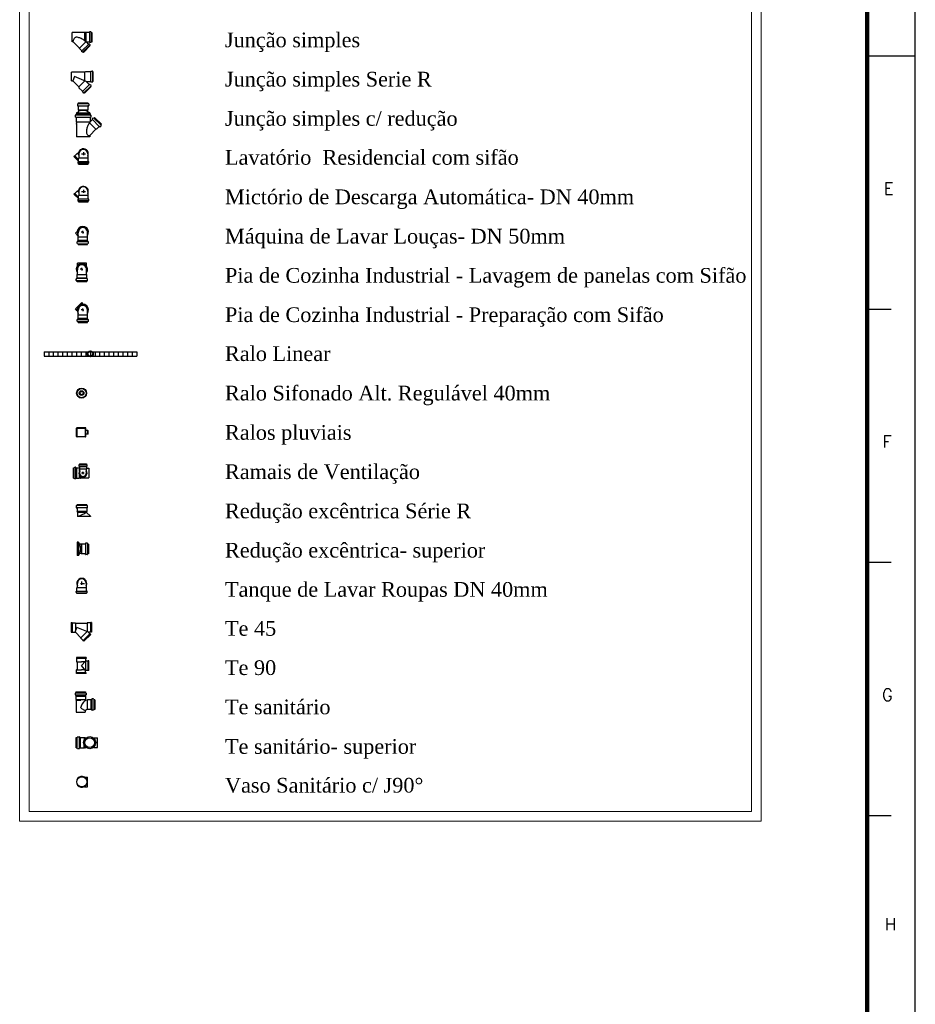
# Model space of a CAD drawing. Header units: millimetres. Extents: x 335 to 729716, y -1 to 84.
# Tile 3 of 4: x 436 to 454, y 43 to 63. Entities that reach past the tile are written whole.
import ezdxf

# ---------------------------------------------------------------- set-up
doc = ezdxf.new("R2010")
doc.units = ezdxf.units.MM
doc.header["$MEASUREMENT"] = 0
for name, color, linetype, lineweight in [('DI-Níveis', 7, 'Continuous', 20), ('DI-Textos', 7, 'Continuous', 20), ('Simbolos', 1, 'Continuous', 30), ('Simbolos_int', 1, 'Continuous', 30)]:
    doc.layers.add(name, color=color, linetype=linetype, lineweight=lineweight)
doc.layers.add('Margem', color=4, linetype='Continuous')
doc.styles.add('ROMANS', font='ROMANS')
doc.styles.add('TimesNewRoman', font='times.ttf')

msp = doc.modelspace()

# ---------------------------------------------------------------- linework, layer by layer
at = {"color": 1}
for p, q in [((436.04, 56.42), (436.04, 56.33)), ((436.04, 56.42), (437.964, 56.42)), ((436.137, 56.42), (436.137, 56.33)), ((436.233, 56.42), (436.233, 56.33)), ((436.328, 56.42), (436.328, 56.33)), ((436.425, 56.42), (436.425, 56.33)), ((436.522, 56.42), (436.522, 56.33)), ((436.617, 56.42), (436.617, 56.33)), ((436.714, 56.42), (436.714, 56.33)), ((436.81, 56.42), (436.81, 56.33)), ((436.906, 56.42), (436.906, 56.33)), ((437.002, 56.42), (437.002, 56.33)), ((437.099, 56.42), (437.099, 56.33)), ((437.194, 56.42), (437.194, 56.33)), ((437.291, 56.42), (437.291, 56.33)), ((437.387, 56.42), (437.387, 56.33)), ((437.483, 56.42), (437.483, 56.33)), ((437.579, 56.42), (437.579, 56.33)), ((437.676, 56.42), (437.676, 56.33)), ((437.771, 56.42), (437.771, 56.33)), ((437.868, 56.42), (437.868, 56.33)), ((437.964, 56.42), (437.964, 56.33)), ((436.04, 56.33), (437.964, 56.33))]:
    msp.add_line(p, q, dxfattribs=at)
at = {"layer": 'DI-Níveis', "linetype": 'Continuous'}
for p, q in [((435.534, 80.911), (435.534, 46.677)), ((450.934, 80.911), (450.934, 46.677)), ((435.734, 80.711), (435.734, 46.877)), ((450.734, 80.711), (450.734, 46.877)), ((435.734, 46.877), (450.734, 46.877)), ((435.534, 46.677), (450.934, 46.677))]:
    msp.add_line(p, q, dxfattribs=at)
at = {"layer": 'Margem', "color": 1}
for p, q in [((454.134, -0.513), (454.134, 83.587)), ((453.134, 62.562), (454.134, 62.562)), ((453.134, 57.306), (453.634, 57.306)), ((453.134, 52.049), (453.634, 52.049)), ((453.134, 46.793), (453.634, 46.793))]:
    msp.add_line(p, q, dxfattribs=at)
at = {"layer": 'Margem', "lineweight": 100}
msp.add_line((453.134, 82.587), (453.134, 0.487), dxfattribs=at)
at = {"layer": 'Simbolos'}
for p, q in [((436.889, 63.043), (436.621, 63.043)), ((436.896, 63.046), (436.889, 63.046)), ((436.889, 63.043), (436.889, 63.046)), ((436.896, 63.043), (436.896, 63.046)), ((436.913, 63.043), (436.896, 63.043)), ((436.917, 63.048), (436.913, 63.043)), ((436.983, 63.048), (436.917, 63.048)), ((436.987, 63.05), (436.987, 63.058)), ((437.011, 63.06), (436.989, 63.06)), ((437.015, 63.05), (437.013, 63.058)), ((437.03, 63.048), (437.019, 63.048)), ((437.03, 63.048), (437.03, 62.848)), ((436.642, 62.854), (436.621, 62.854)), ((436.778, 62.718), (436.642, 62.854)), ((436.998, 62.773), (436.857, 62.631)), ((436.889, 62.869), (436.889, 62.877)), ((436.896, 62.863), (436.889, 62.869)), ((436.896, 62.863), (436.896, 62.871)), ((436.966, 62.805), (436.927, 62.845)), ((436.983, 62.848), (436.928, 62.848)), ((436.97, 62.805), (436.974, 62.809)), ((436.993, 62.794), (436.978, 62.809)), ((436.987, 62.846), (436.987, 62.839)), ((437.011, 62.837), (436.989, 62.837)), ((436.991, 62.784), (436.995, 62.79)), ((436.998, 62.773), (436.991, 62.78)), ((437.015, 62.846), (437.013, 62.839)), ((437.03, 62.848), (437.019, 62.848)), ((436.778, 62.711), (436.778, 62.718)), ((436.825, 62.663), (436.778, 62.711)), ((436.825, 62.66), (436.821, 62.656)), ((436.836, 62.637), (436.821, 62.652)), ((436.845, 62.639), (436.84, 62.635)), ((436.857, 62.631), (436.849, 62.639)), ((436.887, 62.222), (436.613, 62.222)), ((436.883, 62.222), (436.887, 62.222)), ((436.9, 62.232), (436.887, 62.222)), ((437.003, 62.232), (436.9, 62.232)), ((437.013, 62.242), (437.047, 62.242)), ((437.05, 62.235), (437.05, 62.239)), ((437.063, 62.232), (437.057, 62.232)), ((437.063, 62.032), (437.063, 62.232)), ((436.613, 62.042), (436.637, 62.042)), ((436.673, 62.132), (436.637, 62.042)), ((436.637, 62.042), (436.763, 61.919)), ((436.917, 62.032), (436.673, 62.132)), ((436.98, 61.969), (436.917, 62.032)), ((436.917, 62.032), (437.003, 62.032)), ((436.993, 61.969), (437.017, 61.949)), ((437.013, 62.022), (437.047, 62.022)), ((437.013, 61.939), (437.017, 61.942)), ((437.02, 61.925), (437.013, 61.932)), ((437.05, 62.029), (437.05, 62.025)), ((437.063, 62.032), (437.057, 62.032)), ((436.763, 61.919), (436.763, 61.899)), ((436.763, 61.899), (436.837, 61.825)), ((436.837, 61.812), (436.857, 61.789)), ((436.867, 61.792), (436.863, 61.789)), ((436.88, 61.785), (436.873, 61.792)), ((436.88, 61.785), (437.02, 61.925)), ((436.734, 61.562), (436.734, 61.529)), ((436.737, 61.565), (436.748, 61.567)), ((436.737, 61.526), (436.745, 61.526)), ((436.751, 61.587), (436.751, 61.573)), ((436.751, 61.587), (436.951, 61.587)), ((436.951, 61.587), (436.951, 61.573)), ((436.965, 61.565), (436.954, 61.567)), ((436.965, 61.526), (436.956, 61.526)), ((436.967, 61.562), (436.967, 61.529)), ((436.687, 61.326), (436.687, 61.293)), ((436.701, 61.332), (436.69, 61.329)), ((436.704, 61.354), (436.704, 61.337)), ((436.704, 61.354), (436.998, 61.354)), ((436.712, 61.379), (436.765, 61.409)), ((436.712, 61.379), (436.712, 61.354)), ((436.751, 61.52), (436.751, 61.44)), ((436.751, 61.44), (436.756, 61.434)), ((436.756, 61.434), (436.756, 61.406)), ((436.99, 61.379), (436.937, 61.409)), ((436.951, 61.44), (436.945, 61.434)), ((436.945, 61.434), (436.945, 61.406)), ((436.951, 61.52), (436.951, 61.44)), ((436.99, 61.379), (436.99, 61.354)), ((436.998, 61.354), (436.998, 61.337)), ((437.001, 61.332), (437.012, 61.329)), ((437.015, 61.326), (437.015, 61.293)), ((436.701, 61.29), (436.69, 61.29)), ((436.704, 61.284), (436.704, 61.254)), ((436.704, 61.254), (436.704, 61.187)), ((436.704, 61.187), (436.712, 61.182)), ((436.712, 61.157), (436.707, 61.157)), ((436.707, 61.157), (436.707, 61.146)), ((436.712, 61.146), (436.707, 61.146)), ((436.712, 61.182), (436.712, 61.157)), ((436.712, 61.146), (436.712, 60.879)), ((436.979, 61.157), (436.973, 61.146)), ((436.998, 61.284), (436.998, 61.254)), ((436.998, 61.254), (436.998, 61.201)), ((437.001, 61.29), (437.012, 61.29)), ((437.042, 61.234), (437.004, 61.198)), ((437.059, 61.276), (437.037, 61.254)), ((437.037, 61.248), (437.042, 61.24)), ((437.065, 61.276), (437.073, 61.27)), ((437.09, 61.282), (437.078, 61.27)), ((437.09, 61.282), (437.231, 61.14)), ((437.231, 61.14), (437.22, 61.129)), ((437.226, 61.115), (437.22, 61.123)), ((437.117, 61.037), (436.99, 60.91)), ((436.99, 60.91), (436.99, 60.879)), ((437.128, 61.037), (437.117, 61.037)), ((437.184, 61.093), (437.128, 61.037)), ((437.198, 61.087), (437.19, 61.093)), ((437.226, 61.109), (437.203, 61.087)), ((436.681, 60.486), (436.729, 60.533)), ((436.729, 60.533), (436.735, 60.533)), ((436.763, 60.56), (436.735, 60.533)), ((436.766, 60.526), (436.766, 60.482)), ((436.952, 60.526), (436.952, 60.482)), ((436.661, 60.472), (436.674, 60.486)), ((436.661, 60.472), (436.759, 60.377)), ((436.674, 60.486), (436.681, 60.486)), ((436.746, 60.336), (436.746, 60.36)), ((436.749, 60.363), (436.756, 60.363)), ((436.749, 60.333), (436.756, 60.33)), ((436.759, 60.431), (436.766, 60.438)), ((436.759, 60.367), (436.759, 60.431)), ((436.759, 60.313), (436.759, 60.326)), ((436.759, 60.313), (436.959, 60.313)), ((436.766, 60.482), (436.766, 60.438)), ((436.952, 60.482), (436.952, 60.438)), ((436.959, 60.431), (436.952, 60.438)), ((436.959, 60.367), (436.959, 60.431)), ((436.959, 60.313), (436.959, 60.326)), ((436.969, 60.363), (436.963, 60.363)), ((436.969, 60.333), (436.963, 60.33)), ((436.973, 60.336), (436.973, 60.36)), ((436.661, 59.693), (436.674, 59.706)), ((436.661, 59.693), (436.759, 59.598)), ((436.674, 59.706), (436.681, 59.706)), ((436.681, 59.706), (436.729, 59.754)), ((436.729, 59.754), (436.735, 59.754)), ((436.763, 59.781), (436.735, 59.754)), ((436.766, 59.747), (436.766, 59.703)), ((436.766, 59.703), (436.766, 59.659)), ((436.952, 59.747), (436.952, 59.703)), ((436.952, 59.703), (436.952, 59.659)), ((436.746, 59.557), (436.746, 59.581)), ((436.749, 59.584), (436.756, 59.584)), ((436.749, 59.554), (436.756, 59.55)), ((436.759, 59.652), (436.766, 59.659)), ((436.759, 59.588), (436.759, 59.652)), ((436.759, 59.534), (436.759, 59.547)), ((436.759, 59.534), (436.959, 59.534)), ((436.959, 59.652), (436.952, 59.659)), ((436.959, 59.588), (436.959, 59.652)), ((436.959, 59.534), (436.959, 59.547)), ((436.969, 59.584), (436.963, 59.584)), ((436.969, 59.554), (436.963, 59.55)), ((436.973, 59.557), (436.973, 59.581)), ((436.729, 58.918), (436.691, 58.88)), ((436.752, 58.796), (436.752, 58.891)), ((436.941, 58.796), (436.941, 58.891)), ((436.729, 58.668), (436.729, 58.702)), ((436.732, 58.705), (436.741, 58.705)), ((436.732, 58.666), (436.743, 58.663)), ((436.746, 58.791), (436.752, 58.796)), ((436.746, 58.727), (436.746, 58.791)), ((436.746, 58.71), (436.746, 58.727)), ((436.946, 58.791), (436.941, 58.796)), ((436.946, 58.727), (436.946, 58.791)), ((436.946, 58.71), (436.946, 58.727)), ((436.96, 58.666), (436.949, 58.663)), ((436.96, 58.705), (436.952, 58.705)), ((436.963, 58.668), (436.963, 58.702)), ((436.746, 58.643), (436.746, 58.657)), ((436.746, 58.643), (436.946, 58.643)), ((436.946, 58.643), (436.946, 58.657)), ((436.732, 58.203), (436.732, 58.259)), ((436.921, 58.203), (436.921, 58.259)), ((436.732, 58.025), (436.732, 58.12)), ((436.921, 58.025), (436.921, 58.12)), ((436.71, 57.897), (436.71, 57.931)), ((436.713, 57.934), (436.721, 57.934)), ((436.713, 57.895), (436.724, 57.892)), ((436.726, 58.02), (436.732, 58.025)), ((436.726, 57.956), (436.726, 58.02)), ((436.726, 57.939), (436.726, 57.956)), ((436.726, 57.872), (436.726, 57.886)), ((436.926, 57.872), (436.726, 57.872)), ((436.926, 58.02), (436.921, 58.025)), ((436.926, 57.956), (436.926, 58.02)), ((436.926, 57.939), (436.926, 57.956)), ((436.926, 57.872), (436.926, 57.886)), ((436.94, 57.895), (436.929, 57.892)), ((436.94, 57.934), (436.932, 57.934)), ((436.943, 57.897), (436.943, 57.931)), ((436.863, 57.402), (436.824, 57.441)), ((436.729, 57.269), (436.691, 57.308)), ((436.752, 57.18), (436.752, 57.274)), ((436.941, 57.18), (436.941, 57.274)), ((436.729, 57.052), (436.729, 57.086)), ((436.732, 57.088), (436.741, 57.088)), ((436.732, 57.049), (436.743, 57.047)), ((436.746, 57.174), (436.752, 57.18)), ((436.746, 57.111), (436.746, 57.174)), ((436.746, 57.094), (436.746, 57.111)), ((436.746, 57.027), (436.746, 57.041)), ((436.746, 57.027), (436.946, 57.027)), ((436.946, 57.174), (436.941, 57.18)), ((436.946, 57.111), (436.946, 57.174)), ((436.946, 57.094), (436.946, 57.111)), ((436.946, 57.027), (436.946, 57.041)), ((436.96, 57.049), (436.949, 57.047)), ((436.96, 57.088), (436.952, 57.088)), ((436.963, 57.052), (436.963, 57.086)), ((436.717, 54.659), (436.717, 54.832)), ((436.901, 54.842), (436.727, 54.842)), ((436.911, 54.659), (436.911, 54.832)), ((436.951, 54.782), (436.911, 54.782)), ((436.954, 54.712), (436.954, 54.779)), ((436.901, 54.649), (436.727, 54.649)), ((436.951, 54.709), (436.911, 54.709)), ((436.652, 53.797), (436.652, 54.009)), ((436.652, 54.009), (436.664, 54.009)), ((436.668, 54.011), (436.67, 54.019)), ((436.672, 54.021), (436.696, 54.021)), ((436.698, 54.011), (436.698, 54.019)), ((436.702, 54.009), (436.724, 54.009)), ((436.724, 54.009), (436.772, 54.009)), ((436.764, 54.071), (436.764, 54.047)), ((436.766, 54.073), (436.774, 54.075)), ((436.766, 54.045), (436.772, 54.045)), ((436.772, 54.009), (436.776, 54.005)), ((436.776, 54.089), (436.92, 54.089)), ((436.776, 54.089), (436.776, 54.079)), ((436.776, 54.041), (436.776, 54.029)), ((436.776, 54.029), (436.776, 53.983)), ((436.776, 53.983), (436.78, 53.979)), ((436.78, 53.979), (436.78, 53.931)), ((436.92, 53.983), (436.916, 53.979)), ((436.916, 53.979), (436.916, 53.931)), ((436.92, 54.089), (436.92, 54.079)), ((436.92, 54.041), (436.92, 54.029)), ((436.92, 54.029), (436.92, 53.983)), ((436.92, 54.003), (436.972, 54.003)), ((436.93, 54.073), (436.922, 54.075)), ((436.93, 54.045), (436.924, 54.045)), ((436.932, 54.071), (436.932, 54.047)), ((436.652, 53.797), (436.664, 53.797)), ((436.668, 53.795), (436.67, 53.787)), ((436.672, 53.785), (436.696, 53.785)), ((436.698, 53.795), (436.698, 53.787)), ((436.702, 53.797), (436.724, 53.797)), ((436.724, 53.797), (436.772, 53.797)), ((436.772, 53.797), (436.776, 53.803)), ((436.776, 53.803), (436.794, 53.803)), ((436.794, 53.801), (436.794, 53.797)), ((436.794, 53.797), (436.802, 53.797)), ((436.804, 53.801), (436.802, 53.797)), ((436.804, 53.803), (436.972, 53.803)), ((436.711, 53.183), (436.711, 53.222)), ((436.713, 53.225), (436.724, 53.228)), ((436.713, 53.178), (436.724, 53.178)), ((436.926, 53.243), (436.726, 53.243)), ((436.726, 53.23), (436.726, 53.243)), ((436.726, 53.175), (436.726, 53.101)), ((436.926, 53.23), (436.926, 53.243)), ((436.926, 53.175), (436.926, 53.101)), ((436.94, 53.225), (436.929, 53.228)), ((436.94, 53.178), (436.929, 53.178)), ((436.942, 53.183), (436.942, 53.222)), ((436.737, 53.091), (436.726, 53.101)), ((436.926, 53.101), (436.726, 53.101)), ((436.737, 53.091), (436.737, 53.001)), ((436.921, 53.096), (436.926, 53.101)), ((437.003, 53.004), (436.921, 53.085)), ((437.003, 53.004), (437.003, 53.001)), ((436.755, 52.465), (436.73, 52.465)), ((436.755, 52.465), (436.785, 52.412)), ((436.81, 52.421), (436.782, 52.421)), ((436.818, 52.426), (436.81, 52.421)), ((436.899, 52.426), (436.818, 52.426)), ((436.902, 52.44), (436.902, 52.432)), ((436.938, 52.443), (436.907, 52.443)), ((436.943, 52.44), (436.946, 52.429)), ((436.966, 52.426), (436.949, 52.426)), ((436.966, 52.426), (436.966, 52.226)), ((436.755, 52.187), (436.73, 52.187)), ((436.755, 52.187), (436.785, 52.24)), ((436.81, 52.232), (436.782, 52.232)), ((436.818, 52.226), (436.81, 52.232)), ((436.899, 52.226), (436.818, 52.226)), ((436.902, 52.212), (436.902, 52.221)), ((436.938, 52.21), (436.907, 52.21)), ((436.943, 52.212), (436.946, 52.224)), ((436.966, 52.226), (436.949, 52.226)), ((436.724, 51.517), (436.73, 51.523)), ((436.724, 51.452), (436.724, 51.517)), ((436.73, 51.611), (436.73, 51.567)), ((436.73, 51.567), (436.73, 51.523)), ((436.917, 51.611), (436.917, 51.567)), ((436.917, 51.567), (436.917, 51.523)), ((436.924, 51.517), (436.917, 51.523)), ((436.924, 51.452), (436.924, 51.517)), ((436.71, 51.422), (436.71, 51.442)), ((436.713, 51.449), (436.72, 51.449)), ((436.713, 51.418), (436.72, 51.415)), ((436.724, 51.398), (436.724, 51.411)), ((436.924, 51.398), (436.724, 51.398)), ((436.924, 51.398), (436.924, 51.411)), ((436.934, 51.449), (436.927, 51.449)), ((436.934, 51.418), (436.927, 51.415)), ((436.937, 51.422), (436.937, 51.442)), ((436.603, 50.795), (436.603, 50.595)), ((436.603, 50.795), (436.619, 50.795)), ((436.619, 50.795), (436.626, 50.791)), ((436.626, 50.791), (436.693, 50.791)), ((436.689, 50.598), (436.723, 50.695)), ((436.693, 50.791), (436.696, 50.785)), ((436.696, 50.785), (436.933, 50.785)), ((436.963, 50.595), (436.723, 50.695)), ((436.939, 50.791), (436.933, 50.785)), ((437.006, 50.791), (436.939, 50.791)), ((437.009, 50.795), (437.006, 50.791)), ((437.026, 50.795), (437.009, 50.795)), ((437.026, 50.795), (437.026, 50.595)), ((436.603, 50.595), (436.619, 50.595)), ((436.619, 50.595), (436.626, 50.598)), ((436.626, 50.598), (436.686, 50.598)), ((436.806, 50.481), (436.693, 50.595)), ((436.866, 50.408), (437.009, 50.551)), ((436.989, 50.565), (436.963, 50.591)), ((437.006, 50.598), (436.966, 50.598)), ((436.996, 50.565), (436.989, 50.565)), ((437.009, 50.551), (436.996, 50.565)), ((437.009, 50.595), (437.006, 50.598)), ((437.026, 50.595), (437.009, 50.595)), ((436.806, 50.475), (436.806, 50.481)), ((436.853, 50.428), (436.806, 50.475)), ((436.853, 50.421), (436.853, 50.428)), ((436.866, 50.408), (436.853, 50.421)), ((436.916, 50.071), (436.716, 50.071)), ((436.716, 50.071), (436.716, 50.049)), ((436.716, 50.049), (436.716, 49.983)), ((436.716, 49.983), (436.727, 49.977)), ((436.727, 49.977), (436.727, 49.827)), ((436.904, 49.994), (436.816, 49.905)), ((436.904, 49.805), (436.816, 49.905)), ((436.904, 50.049), (436.904, 50.005)), ((436.916, 50.049), (436.904, 50.049)), ((436.916, 50.071), (436.916, 50.049)), ((436.96, 49.994), (436.916, 49.994)), ((436.971, 50.005), (436.96, 50.005)), ((436.96, 50.005), (436.96, 49.994)), ((436.971, 49.805), (436.971, 50.005)), ((436.716, 49.816), (436.727, 49.827)), ((436.716, 49.755), (436.716, 49.816)), ((436.716, 49.738), (436.716, 49.755)), ((436.916, 49.738), (436.716, 49.738)), ((436.904, 49.755), (436.904, 49.794)), ((436.916, 49.755), (436.904, 49.755)), ((436.96, 49.805), (436.916, 49.805)), ((436.916, 49.738), (436.916, 49.755)), ((436.971, 49.805), (436.96, 49.805)), ((436.684, 49.331), (436.684, 49.3)), ((436.687, 49.336), (436.698, 49.339)), ((436.687, 49.295), (436.695, 49.295)), ((436.701, 49.359), (436.901, 49.359)), ((436.701, 49.359), (436.701, 49.342)), ((436.701, 49.292), (436.701, 49.272)), ((436.701, 49.272), (436.701, 49.211)), ((436.901, 49.359), (436.901, 49.342)), ((436.901, 49.292), (436.901, 49.272)), ((436.901, 49.272), (436.901, 49.211)), ((436.914, 49.336), (436.903, 49.339)), ((436.914, 49.295), (436.906, 49.295)), ((436.917, 49.331), (436.917, 49.3)), ((436.701, 49.211), (436.706, 49.203)), ((436.701, 49.195), (436.701, 49.184)), ((436.706, 49.195), (436.701, 49.195)), ((436.706, 49.184), (436.701, 49.184)), ((436.706, 49.203), (436.706, 49.195)), ((436.706, 49.184), (436.706, 48.939)), ((436.901, 49.211), (436.895, 49.203)), ((436.895, 49.203), (436.895, 49.184)), ((436.948, 49.195), (436.942, 49.189)), ((437.009, 49.195), (436.948, 49.195)), ((437.012, 49.195), (437.009, 49.195)), ((437.028, 49.195), (437.012, 49.195)), ((437.031, 49.209), (437.031, 49.2)), ((437.067, 49.211), (437.037, 49.211)), ((437.073, 49.209), (437.076, 49.197)), ((437.095, 49.195), (437.078, 49.195)), ((437.095, 49.195), (437.095, 48.995)), ((436.801, 49.02), (436.895, 48.972)), ((436.895, 48.972), (436.895, 48.939)), ((436.948, 48.995), (436.945, 48.997)), ((437.009, 48.995), (436.948, 48.995)), ((437.012, 48.995), (437.009, 48.995)), ((437.028, 48.995), (437.012, 48.995)), ((437.031, 48.981), (437.031, 48.989)), ((437.067, 48.978), (437.037, 48.978)), ((437.073, 48.981), (437.076, 48.992)), ((437.095, 48.995), (437.078, 48.995)), ((436.709, 48.198), (436.709, 48.41)), ((436.709, 48.41), (436.726, 48.41)), ((436.732, 48.425), (436.729, 48.413)), ((436.738, 48.428), (436.77, 48.428)), ((436.776, 48.425), (436.776, 48.416)), ((436.779, 48.41), (436.8, 48.41)), ((436.8, 48.41), (436.864, 48.41)), ((436.864, 48.41), (436.873, 48.404)), ((436.873, 48.404), (436.912, 48.404)), ((436.882, 48.404), (436.882, 48.41)), ((436.882, 48.41), (436.894, 48.41)), ((436.894, 48.404), (436.894, 48.41)), ((437.064, 48.404), (437.153, 48.404)), ((436.709, 48.198), (436.726, 48.198)), ((436.732, 48.184), (436.729, 48.195)), ((436.738, 48.181), (436.77, 48.181)), ((436.776, 48.184), (436.776, 48.193)), ((436.779, 48.198), (436.8, 48.198)), ((436.8, 48.198), (436.864, 48.198)), ((436.864, 48.198), (436.873, 48.204)), ((436.873, 48.204), (436.912, 48.204)), ((436.882, 48.204), (436.882, 48.198)), ((436.882, 48.198), (436.894, 48.198)), ((436.894, 48.204), (436.894, 48.198)), ((437.064, 48.204), (437.153, 48.204)), ((436.878, 47.59), (436.943, 47.59)), ((436.878, 47.39), (436.943, 47.39))]:
    msp.add_line(p, q, dxfattribs=at)
at = {"layer": 'Simbolos', "color": 1}
msp.add_circle((437.002, 56.375), 0.0612, dxfattribs=at)
at = {"layer": 'Simbolos'}
for centre, radius in [((436.82, 55.56), 0.103), ((436.82, 55.56), 0.05), ((436.988, 48.304), 0.125)]:
    msp.add_circle(centre, radius, dxfattribs=at)
for centre, radius, start, end in [((436.983, 63.05), 0.00252, 270, 355), ((436.989, 63.058), 0.00252, 90, 175), ((437.011, 63.058), 0.00252, 15, 90), ((437.019, 63.05), 0.00252, 195, 270), ((436.783, 62.845), 0.142, 158.924, 174.852), ((436.783, 62.845), 0.142, 174.852, 176.341), ((436.749, 62.858), 0.104, 140.286, 158.924), ((436.727, 62.875), 0.0757, 115.866, 140.286), ((436.715, 62.901), 0.0474, 94.1353, 115.866), ((436.706, 62.78), 0.168, 74.86, 88.4013), ((436.657, 62.599), 0.356, 64.3358, 74.86), ((436.532, 62.339), 0.644, 56.5155, 64.3358), ((436.532, 62.339), 0.644, 56.458, 56.5155), ((436.532, 62.339), 0.644, 52.1821, 55.594), ((436.928, 62.846), 0.00252, 90, 225), ((436.968, 62.807), 0.00252, 225, 310), ((436.976, 62.807), 0.00252, 45, 130), ((436.983, 62.846), 0.00252, 5, 90), ((436.989, 62.839), 0.00252, 185, 270), ((436.993, 62.782), 0.00252, 150, 225), ((436.993, 62.792), 0.00252, 330, 45), ((437.011, 62.839), 0.00252, 270, 345), ((437.019, 62.846), 0.00252, 90, 165), ((436.823, 62.654), 0.00252, 140, 225), ((436.823, 62.662), 0.00252, 320, 45), ((436.838, 62.637), 0.00252, 225, 300), ((436.847, 62.637), 0.00252, 45, 120), ((437.003, 62.239), 0.00444, 270, 355), ((437.013, 62.239), 0.00444, 90, 175), ((437.047, 62.239), 0.00444, 15, 90), ((437.057, 62.239), 0.00444, 195, 270), ((436.983, 61.972), 0.00444, 225, 310), ((436.99, 61.965), 0.00444, 45, 130), ((437.003, 62.025), 0.00444, 5, 90), ((437.013, 62.025), 0.00444, 185, 270), ((437.017, 61.935), 0.00444, 150, 225), ((437.013, 61.945), 0.00444, 330, 45), ((437.047, 62.025), 0.00444, 270, 345), ((437.057, 62.025), 0.00444, 90, 165), ((436.84, 61.815), 0.00444, 140, 225), ((436.833, 61.822), 0.00444, 320, 45), ((436.86, 61.792), 0.00444, 225, 300), ((436.87, 61.789), 0.00444, 45, 120), ((436.737, 61.562), 0.0037, 105, 180), ((436.737, 61.529), 0.0037, 180, 265), ((436.745, 61.573), 0.0037, 285, 0), ((436.745, 61.52), 0.0037, 0, 85), ((436.956, 61.573), 0.0037, 180, 255), ((436.956, 61.52), 0.0037, 95, 180), ((436.965, 61.529), 0.0037, 275, 0), ((436.965, 61.562), 0.0037, 0, 75), ((436.69, 61.326), 0.0037, 105, 180), ((436.701, 61.337), 0.0037, 285, 0), ((436.851, 61.232), 0.198, 64.154, 115.846), ((437.001, 61.337), 0.0037, 180, 255), ((437.012, 61.326), 0.0037, 0, 75), ((436.69, 61.293), 0.0037, 180, 265), ((436.701, 61.284), 0.0037, 0, 85), ((437.395, 60.915), 0.487, 151.924, 160.305), ((437.395, 60.915), 0.487, 149.386, 150.334), ((437.395, 60.915), 0.487, 144.611, 149.386), ((437.001, 61.284), 0.0037, 95, 180), ((437.001, 61.201), 0.0037, 180, 315), ((437.012, 61.293), 0.0037, 275, 0), ((437.04, 61.251), 0.0037, 135, 220), ((437.04, 61.237), 0.0037, 315, 40), ((437.062, 61.273), 0.0037, 60, 135), ((437.076, 61.273), 0.0037, 240, 315), ((437.223, 61.126), 0.0037, 135, 210), ((437.223, 61.112), 0.0037, 315, 30), ((437.084, 60.993), 0.164, 174.359, 197.738), ((437.215, 60.979), 0.295, 160.305, 174.359), ((436.979, 60.96), 0.0532, 197.738, 239.386), ((436.979, 60.96), 0.0532, 239.386, 281.034), ((437.187, 61.09), 0.0037, 50, 135), ((437.201, 61.09), 0.0037, 230, 315), ((436.956, 61.068), 0.164, 281.034, 281.67), ((436.857, 60.526), 0.093, 0, 180), ((436.749, 60.36), 0.00452, 95, 180), ((436.749, 60.336), 0.00452, 180, 255), ((436.756, 60.367), 0.00452, 275, 0), ((436.756, 60.326), 0.00452, 0, 75), ((436.963, 60.367), 0.00452, 180, 265), ((436.963, 60.326), 0.00452, 105, 180), ((436.969, 60.36), 0.00452, 0, 85), ((436.969, 60.336), 0.00452, 285, 0), ((436.857, 59.747), 0.093, 0, 180), ((436.749, 59.581), 0.00452, 95, 180), ((436.749, 59.557), 0.00452, 180, 255), ((436.756, 59.588), 0.00452, 275, 0), ((436.756, 59.547), 0.00452, 0, 75), ((436.963, 59.588), 0.00452, 180, 265), ((436.963, 59.547), 0.00452, 105, 180), ((436.969, 59.581), 0.00452, 0, 85), ((436.969, 59.557), 0.00452, 285, 0), ((436.846, 58.902), 0.0946, 352.826, 187.174), ((436.732, 58.702), 0.0037, 95, 180), ((436.732, 58.668), 0.0037, 180, 255), ((436.741, 58.71), 0.0037, 275, 0), ((436.741, 58.657), 0.0037, 0, 75), ((436.952, 58.71), 0.0037, 180, 265), ((436.952, 58.657), 0.0037, 105, 180), ((436.96, 58.702), 0.0037, 0, 85), ((436.96, 58.668), 0.0037, 285, 0), ((436.826, 58.131), 0.0946, 352.826, 187.174), ((436.713, 57.931), 0.0037, 95, 180), ((436.713, 57.897), 0.0037, 180, 255), ((436.721, 57.939), 0.0037, 275, 0), ((436.721, 57.886), 0.0037, 0, 75), ((436.932, 57.939), 0.0037, 180, 265), ((436.932, 57.886), 0.0037, 105, 180), ((436.94, 57.931), 0.0037, 0, 85), ((436.94, 57.897), 0.0037, 285, 0), ((436.846, 57.286), 0.0946, 352.826, 187.174), ((436.732, 57.086), 0.0037, 95, 180), ((436.732, 57.052), 0.0037, 180, 255), ((436.741, 57.094), 0.0037, 275, 0), ((436.741, 57.041), 0.0037, 0, 75), ((436.952, 57.094), 0.0037, 180, 265), ((436.952, 57.041), 0.0037, 105, 180), ((436.96, 57.086), 0.0037, 0, 85), ((436.96, 57.052), 0.0037, 285, 0), ((436.727, 54.832), 0.00962, 90, 180), ((436.901, 54.832), 0.00962, 0, 90), ((436.951, 54.779), 0.00289, 0, 90), ((436.727, 54.659), 0.00962, 180, 270), ((436.901, 54.659), 0.00962, 270, 0), ((436.951, 54.712), 0.00289, 270, 0), ((436.664, 54.011), 0.00267, 270, 345), ((436.672, 54.019), 0.00267, 90, 165), ((436.696, 54.019), 0.00267, 5, 90), ((436.702, 54.011), 0.00267, 185, 270), ((436.766, 54.071), 0.00267, 105, 180), ((436.766, 54.047), 0.00267, 180, 265), ((436.772, 54.041), 0.00267, 0, 85), ((436.772, 54.079), 0.00267, 285, 0), ((436.924, 54.079), 0.00267, 180, 255), ((436.924, 54.041), 0.00267, 95, 180), ((436.93, 54.047), 0.00267, 275, 0), ((436.93, 54.071), 0.00267, 0, 75), ((436.664, 53.795), 0.00267, 15, 90), ((436.672, 53.787), 0.00267, 195, 270), ((436.696, 53.787), 0.00267, 270, 355), ((436.702, 53.795), 0.00267, 90, 175), ((436.848, 53.903), 0.0729, 157.953, 22.0474), ((436.713, 53.222), 0.00351, 95, 180), ((436.713, 53.183), 0.00351, 180, 265), ((436.724, 53.23), 0.00351, 275, 0), ((436.724, 53.175), 0.00351, 0, 85), ((436.929, 53.23), 0.00351, 180, 265), ((436.929, 53.175), 0.00351, 95, 180), ((436.94, 53.222), 0.00351, 0, 85), ((436.94, 53.183), 0.00351, 275, 0), ((436.661, 53.399), 0.4, 281.108, 310.113), ((436.926, 53.091), 0.00702, 135, 225), ((436.607, 52.326), 0.198, 334.154, 25.846), ((436.899, 52.432), 0.0037, 270, 355), ((436.907, 52.44), 0.0037, 90, 175), ((436.938, 52.44), 0.0037, 15, 90), ((436.949, 52.432), 0.0037, 195, 270), ((436.899, 52.221), 0.0037, 5, 90), ((436.907, 52.212), 0.0037, 185, 270), ((436.938, 52.212), 0.0037, 270, 345), ((436.949, 52.221), 0.0037, 90, 165), ((436.825, 51.611), 0.093, 0, 180), ((436.713, 51.442), 0.00452, 95, 180), ((436.713, 51.422), 0.00452, 180, 255), ((436.72, 51.452), 0.00452, 275, 0), ((436.72, 51.411), 0.00452, 0, 75), ((436.927, 51.452), 0.00452, 180, 265), ((436.927, 51.411), 0.00452, 105, 180), ((436.934, 51.442), 0.00452, 0, 85), ((436.934, 51.422), 0.00452, 285, 0), ((436.686, 50.588), 0.00889, 45, 90), ((436.966, 50.595), 0.00444, 90, 225), ((436.916, 50.005), 0.0087, 180, 270), ((436.916, 49.794), 0.0087, 90, 180), ((436.687, 49.331), 0.0037, 105, 180), ((436.687, 49.3), 0.0037, 180, 265), ((436.695, 49.292), 0.0037, 0, 85), ((436.695, 49.342), 0.0037, 285, 0), ((436.906, 49.342), 0.0037, 180, 255), ((436.906, 49.292), 0.0037, 95, 180), ((436.914, 49.331), 0.0037, 0, 75), ((436.914, 49.3), 0.0037, 275, 0), ((437.128, 48.936), 0.339, 133.631, 165.884), ((436.898, 49.184), 0.0037, 180, 286.278), ((437.012, 48.795), 0.401, 99.9198, 106.278), ((437.028, 49.2), 0.0037, 270, 355), ((437.037, 49.209), 0.0037, 90, 175), ((437.067, 49.209), 0.0037, 15, 90), ((437.078, 49.2), 0.0037, 195, 270), ((437.012, 48.795), 0.214, 108.479, 123.299), ((437.028, 48.989), 0.0037, 5, 90), ((437.037, 48.981), 0.0037, 185, 270), ((437.067, 48.981), 0.0037, 270, 345), ((437.078, 48.989), 0.0037, 90, 165), ((436.726, 48.416), 0.00392, 270, 345), ((436.738, 48.425), 0.00392, 90, 165), ((436.77, 48.425), 0.00392, 5, 90), ((436.779, 48.416), 0.00392, 185, 270), ((436.726, 48.193), 0.00392, 15, 90), ((436.738, 48.184), 0.00392, 195, 270), ((436.77, 48.184), 0.00392, 270, 355), ((436.779, 48.193), 0.00392, 90, 175), ((436.825, 47.49), 0.113, 61.785, 298.215), ((436.825, 47.49), 0.113, 298.215, 61.785)]:
    msp.add_arc(centre, radius, start, end, dxfattribs=at)
at = {"layer": 'Simbolos_int'}
for p, q in [((436.621, 62.854), (436.621, 63.043)), ((436.889, 62.877), (436.889, 63.043)), ((436.896, 62.871), (436.896, 63.043)), ((436.913, 62.86), (436.913, 63.043)), ((436.987, 63.048), (436.987, 62.848)), ((437.017, 63.048), (437.017, 62.848)), ((436.778, 62.718), (436.917, 62.856)), ((436.968, 62.803), (436.827, 62.662)), ((436.989, 62.782), (436.847, 62.641)), ((436.613, 62.042), (436.613, 62.222)), ((436.887, 62.042), (436.887, 62.222)), ((437.01, 62.032), (437.01, 62.232)), ((437.053, 62.032), (437.053, 62.232)), ((436.763, 61.919), (436.887, 62.042)), ((436.84, 61.822), (436.983, 61.965)), ((436.87, 61.792), (437.013, 61.935)), ((436.751, 61.57), (436.951, 61.57)), ((436.751, 61.523), (436.951, 61.523)), ((436.704, 61.334), (436.998, 61.334)), ((436.712, 61.379), (436.99, 61.379)), ((436.751, 61.44), (436.951, 61.44)), ((436.704, 61.29), (436.998, 61.29)), ((436.987, 61.182), (436.712, 61.182)), ((436.981, 61.173), (437.117, 61.037)), ((437.045, 61.237), (437.187, 61.096)), ((437.076, 61.27), (437.22, 61.126)), ((436.99, 60.879), (436.712, 60.879)), ((436.735, 60.533), (436.756, 60.513)), ((436.82, 60.526), (436.898, 60.526)), ((436.857, 60.56), (436.857, 60.496)), ((436.681, 60.486), (436.759, 60.408)), ((436.959, 60.363), (436.759, 60.363)), ((436.959, 60.33), (436.759, 60.33)), ((436.952, 60.438), (436.766, 60.438)), ((436.681, 59.706), (436.759, 59.628)), ((436.735, 59.754), (436.756, 59.734)), ((436.82, 59.747), (436.898, 59.747)), ((436.857, 59.781), (436.857, 59.717)), ((436.959, 59.584), (436.759, 59.584)), ((436.959, 59.55), (436.759, 59.55)), ((436.952, 59.659), (436.766, 59.659)), ((436.752, 58.816), (436.691, 58.88)), ((436.846, 58.902), (436.813, 58.902)), ((436.846, 58.902), (436.846, 58.93)), ((436.846, 58.902), (436.868, 58.902)), ((436.846, 58.902), (436.846, 58.874)), ((436.946, 58.727), (436.746, 58.727)), ((436.746, 58.707), (436.946, 58.707)), ((436.941, 58.796), (436.752, 58.796)), ((436.746, 58.66), (436.946, 58.66)), ((436.921, 58.259), (436.732, 58.259)), ((436.826, 58.131), (436.793, 58.131)), ((436.826, 58.131), (436.826, 58.159)), ((436.826, 58.131), (436.849, 58.131)), ((436.826, 58.131), (436.826, 58.103)), ((436.726, 57.956), (436.926, 57.956)), ((436.926, 57.936), (436.726, 57.936)), ((436.926, 57.889), (436.726, 57.889)), ((436.732, 58.025), (436.921, 58.025)), ((436.691, 57.308), (436.824, 57.441)), ((436.846, 57.286), (436.813, 57.286)), ((436.846, 57.286), (436.846, 57.313)), ((436.846, 57.286), (436.868, 57.286)), ((436.846, 57.286), (436.846, 57.258)), ((436.946, 57.111), (436.746, 57.111)), ((436.746, 57.091), (436.946, 57.091)), ((436.746, 57.044), (436.946, 57.044)), ((436.941, 57.18), (436.752, 57.18)), ((436.727, 54.665), (436.727, 54.826)), ((436.733, 54.832), (436.895, 54.832)), ((436.901, 54.665), (436.901, 54.826)), ((436.951, 54.709), (436.951, 54.782)), ((436.733, 54.659), (436.895, 54.659)), ((436.666, 53.797), (436.666, 54.009)), ((436.7, 53.797), (436.7, 54.009)), ((436.724, 53.797), (436.724, 54.009)), ((436.776, 54.077), (436.92, 54.077)), ((436.776, 54.043), (436.92, 54.043)), ((436.92, 54.029), (436.776, 54.029)), ((436.776, 53.949), (436.776, 53.983)), ((436.916, 53.979), (436.78, 53.979)), ((436.972, 54.003), (436.972, 53.803)), ((436.776, 53.803), (436.776, 53.857)), ((436.794, 53.801), (436.794, 53.837)), ((436.804, 53.801), (436.804, 53.831)), ((436.816, 53.903), (436.876, 53.903)), ((436.848, 53.903), (436.848, 53.929)), ((436.848, 53.929), (436.848, 53.879)), ((436.926, 53.228), (436.726, 53.228)), ((436.926, 53.178), (436.726, 53.178)), ((436.737, 53.091), (436.918, 53.091)), ((437.003, 53.001), (436.737, 53.001)), ((436.73, 52.465), (436.73, 52.187)), ((436.755, 52.465), (436.755, 52.187)), ((436.818, 52.426), (436.818, 52.226)), ((436.902, 52.426), (436.902, 52.226)), ((436.946, 52.426), (436.946, 52.226)), ((436.73, 51.523), (436.917, 51.523)), ((436.795, 51.611), (436.879, 51.611)), ((436.825, 51.578), (436.825, 51.649)), ((436.724, 51.449), (436.924, 51.449)), ((436.724, 51.415), (436.924, 51.415)), ((436.626, 50.791), (436.626, 50.598)), ((436.696, 50.785), (436.696, 50.618)), ((436.933, 50.785), (436.933, 50.608)), ((437.006, 50.791), (437.006, 50.598)), ((436.806, 50.481), (436.933, 50.608)), ((436.853, 50.428), (436.989, 50.565)), ((436.904, 50.049), (436.716, 50.049)), ((436.716, 49.983), (436.816, 49.983)), ((436.899, 49.983), (436.816, 49.983)), ((436.899, 49.983), (436.899, 49.816)), ((436.96, 49.805), (436.96, 49.994)), ((436.716, 49.816), (436.816, 49.816)), ((436.904, 49.755), (436.716, 49.755)), ((436.899, 49.816), (436.816, 49.816)), ((436.701, 49.339), (436.901, 49.339)), ((436.701, 49.295), (436.901, 49.295)), ((436.701, 49.272), (436.901, 49.272)), ((436.706, 49.203), (436.895, 49.203)), ((436.706, 49.195), (436.801, 49.195)), ((436.706, 49.184), (436.801, 49.184)), ((436.801, 49.184), (436.801, 49.195)), ((436.939, 49.189), (436.939, 48.997)), ((437.009, 49.195), (437.009, 48.995)), ((437.031, 49.195), (437.031, 48.995)), ((437.076, 49.195), (437.076, 48.995)), ((436.706, 48.939), (436.895, 48.939)), ((436.729, 48.198), (436.729, 48.41)), ((436.776, 48.198), (436.776, 48.41)), ((436.8, 48.198), (436.8, 48.41)), ((436.873, 48.404), (436.873, 48.351)), ((436.873, 48.204), (436.873, 48.257)), ((437.153, 48.204), (437.153, 48.404)), ((436.943, 47.39), (436.943, 47.59))]:
    msp.add_line(p, q, dxfattribs=at)
at = {"layer": 'Simbolos_int', "color": 1}
msp.add_circle((437.002, 56.375), 0.0491, dxfattribs=at)
at = {"layer": 'Simbolos_int'}
for centre, radius in [((436.82, 55.56), 0.0947), ((436.82, 55.56), 0.0356), ((436.988, 48.304), 0.1), ((436.825, 47.49), 0.104)]:
    msp.add_circle(centre, radius, dxfattribs=at)
for centre, radius, start, end in [((436.857, 60.526), 0.103, 334.623, 205.377), ((436.857, 60.526), 0.103, 334.623, 160.377), ((436.857, 59.747), 0.103, 334.623, 205.377), ((436.857, 59.747), 0.103, 334.623, 160.377), ((436.846, 58.902), 0.118, 322.861, 217.139), ((436.826, 58.131), 0.118, 322.861, 217.139), ((436.846, 57.286), 0.118, 322.861, 217.139), ((436.733, 54.826), 0.00481, 90, 180), ((436.895, 54.826), 0.00481, 0, 90), ((436.733, 54.665), 0.00481, 180, 270), ((436.895, 54.665), 0.00481, 270, 0), ((436.848, 53.903), 0.0848, 142.861, 37.1393), ((436.825, 51.611), 0.103, 334.623, 205.377)]:
    msp.add_arc(centre, radius, start, end, dxfattribs=at)

# ---------------------------------------------------------------- texts
at = {"layer": 'DI-Textos', "attachment_point": 7, "line_spacing_factor": 0.798, "style": 'TimesNewRoman'}
for s, insert, char_height, width in [('Junção simples', (439.798, 62.64), 0.30555, 5.20908), ('Junção simples Serie R', (439.798, 61.825), 0.30555, 7.95948), ('Junção simples c/ redução', (439.798, 61.01), 0.30555, 8.95962), ('Lavatório  Residencial com sifão', (439.798, 60.296), 0.30555, 11.30996), ('Mictório de Descarga Automática- DN 40mm', (439.798, 59.381), 0.30555, 15.74393), ('Máquina de Lavar Louças- DN 50mm', (439.798, 58.566), 0.30555, 13.08521), ('Pia de Cozinha Industrial - Lavagem de panelas com Sifão', (439.798, 57.751), 0.30555, 20.07372), ('Pia de Cozinha Industrial - Preparação com Sifão', (439.798, 56.936), 0.30555, 16.88576), ('Ralo Linear', (439.798, 56.222), 0.30555, 4.05892), ('Ralo Sifonado Alt. Regulável 40mm', (439.798, 55.307), 0.30555, 12.53097), ('Ralos pluviais', (439.798, 54.492), 0.30555, 4.87161), ('Ramais de Ventilação', (439.798, 53.677), 0.30555, 7.49895), ('Redução excêntrica Série R', (439.798, 52.862), 0.30555, 9.46426), ('Redução excêntrica- superior', (439.798, 52.047), 0.30555, 10.01387), ('Tanque de Lavar Roupas DN 40mm', (439.798, 51.233), 0.30555, 12.41637), ('Te 45', (439.798, 50.519), 0.3056, 1.96946), ('Te 90', (439.798, 49.704), 0.3056, 1.96946), ('Te sanitário', (439.798, 48.889), 0.30555, 4.05551), ('Te sanitário- superior', (439.798, 47.973), 0.30555, 7.35322), ('Vaso Sanitário c/ J90%%d', (439.798, 47.26), 0.30555, 7.55308)]:
    msp.add_mtext(s, dxfattribs=dict(at, insert=insert, char_height=char_height, width=width))
at = {"layer": 'Margem', "color": 1, "char_height": 0.25, "attachment_point": 8, "line_spacing_factor": 0.798, "style": 'ROMANS'}
for s, insert, width in [('E', (453.581, 59.684), 0.88874), ('F', (453.546, 54.428), 0.81089), ('G', (453.555, 49.171), 1.03146), ('H', (453.62, 44.413), 0.9601)]:
    msp.add_mtext(s, dxfattribs=dict(at, insert=insert, width=width))

doc.saveas('drawing.dxf')
